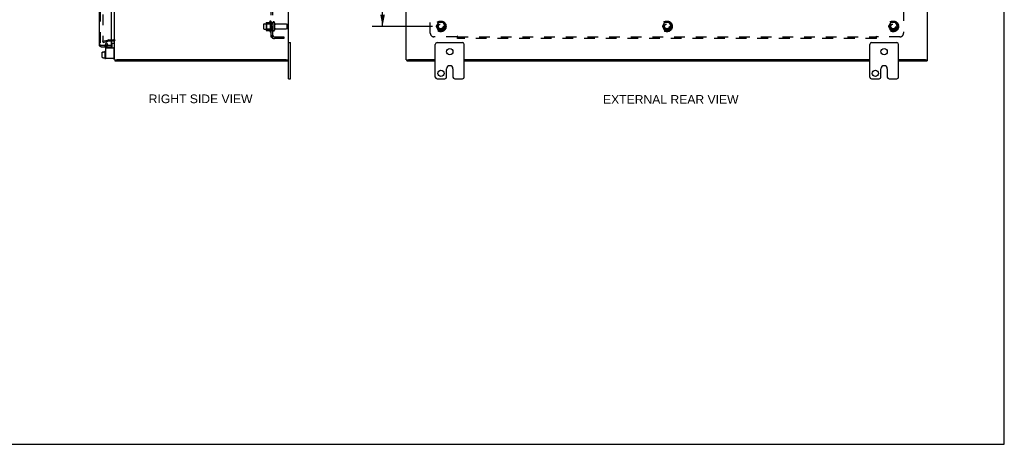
# Model space of a CAD drawing. Header units: inches. Extents: x 0 to 136, y 0 to 88.
# Tile 6 of 8: x 68 to 136, y 0 to 29. Entities that reach past the tile are written whole.
import ezdxf

# ---------------------------------------------------------------- set-up
doc = ezdxf.new("R2010")
doc.units = ezdxf.units.IN
doc.header["$LTSCALE"] = 7.48
doc.header["$MEASUREMENT"] = 0
doc.linetypes.add('HIDDEN', pattern=[0.2, 0.1, -0.1])
doc.layers.get('0').update_dxf_attribs({"linetype": 'CONTINUOUS'})
for name, color, linetype in [('DEFAULT_2', 8, 'HIDDEN'), ('DIMENSIONS', 7, 'CONTINUOUS'), ('DOOR_ASSEMBLY', 7, 'CONTINUOUS'), ('SUBPANEL', 7, 'CONTINUOUS')]:
    doc.layers.add(name, color=color, linetype=linetype)
doc.styles.get("Standard").update_dxf_attribs({"font": 'arial.ttf'})
doc.dimstyles.new('DIMSTYLE_1', dxfattribs={"dimtxt": 0.6, "dimasz": 0.8, "dimexe": 0.09, "dimexo": 0.07, "dimgap": 0.0375, "dimtad": 0, "dimtih": 1, "dimtoh": 1, "dimzin": 4, "dimdsep": 46, "dimtxsty": 'Standard', "dimblk": '_FILLED', "dimblk1": '_FILLED', "dimblk2": '_FILLED', "dimcen": 0.09, "dimadec": 3, "dimazin": 1, "dimtfac": 1, "dimtdec": 3, "dimtofl": 0, "dimtmove": 0, "dimatfit": 3, "dimldrblk": '_FILLED', "dimfxl": 0, "dimtolj": 1, "dimtzin": 4, "dimarcsym": 0})

# ---------------------------------------------------------------- blocks, each defined once
blk = doc.blocks.new('_FILLED')
at = {"color": 0, "linetype": 'ByBlock'}
blk.add_solid([(0, 0), (-1, 0.2), (-1, -0.2)], dxfattribs=at)
blk = doc.blocks.new('*D11')
at = {"layer": 'DIMENSIONS', "color": 2, "linetype": 'Continuous'}
for p, q in [((96.517, 60.134), (92.341, 60.134)), ((93.061, 60.134), (93.061, 45.109)), ((93.061, 28.884), (93.061, 43.909)), ((96.517, 28.884), (92.341, 28.884))]:
    blk.add_line(p, q, dxfattribs=at)
at = {"layer": 'DIMENSIONS', "color": 2, "linetype": 'Continuous', "xscale": 0.8, "yscale": 0.8, "zscale": 0.8}
for p, rotation in [((93.061, 60.134), 90), ((93.061, 28.884), 270)]:
    blk.add_blockref('_FILLED', p, dxfattribs=dict(at, rotation=rotation))
at = {"layer": 'DIMENSIONS', "color": 2, "linetype": 'Continuous', "insert": (93.061, 44.809), "char_height": 0.6, "width": 2.09665, "attachment_point": 2, "line_spacing_factor": 0.9}
blk.add_mtext('31.25', dxfattribs=at)

msp = doc.modelspace()

# ---------------------------------------------------------------- linework, layer by layer
at = {"color": 7, "linetype": 'Continuous'}
for p, q in [((136, 0), (136, 88)), ((74.371, 27.711), (74.371, 27.396)), ((74.381, 27.721), (74.518, 27.721)), ((86.558, 27.759), (86.693, 27.759)), ((86.693, 25.259), (86.693, 27.759)), ((96.702, 25.384), (96.702, 27.634)), ((96.827, 27.759), (98.577, 27.759)), ((98.702, 25.384), (98.702, 27.634)), ((126.702, 25.384), (126.702, 27.634)), ((126.827, 27.759), (128.577, 27.759)), ((128.702, 25.384), (128.702, 27.634)), ((73.706, 26.744), (73.706, 27.099)), ((73.716, 27.11), (73.774, 27.11)), ((73.716, 27.11), (73.774, 27.11)), ((73.716, 26.734), (73.774, 26.734)), ((73.716, 26.733), (73.774, 26.733)), ((73.774, 27.126), (73.881, 27.126)), ((73.774, 27.11), (73.774, 27.126)), ((73.774, 26.716), (73.774, 26.734)), ((73.774, 26.716), (73.881, 26.716)), ((73.881, 27.168), (73.881, 26.681)), ((73.891, 27.178), (73.911, 27.178)), ((73.891, 26.671), (73.911, 26.671)), ((74.478, 26.659), (74.465, 26.659)), ((74.558, 26.584), (74.703, 26.584)), ((74.578, 26.584), (74.578, 26.509)), ((86.403, 26.584), (86.558, 26.584)), ((86.528, 26.584), (86.528, 26.509)), ((94.702, 26.584), (94.852, 26.584)), ((94.727, 26.584), (94.727, 26.509)), ((130.552, 26.584), (130.702, 26.584)), ((130.677, 26.584), (130.677, 26.509)), ((97.483, 25.384), (97.483, 25.946)), ((97.921, 25.946), (97.921, 25.384)), ((127.483, 25.384), (127.483, 25.946)), ((127.921, 25.946), (127.921, 25.384)), ((86.558, 25.259), (86.693, 25.259)), ((96.827, 25.259), (97.358, 25.259)), ((98.046, 25.259), (98.577, 25.259)), ((126.827, 25.259), (127.358, 25.259)), ((128.046, 25.259), (128.577, 25.259)), ((0, 0), (136, 0))]:
    msp.add_line(p, q, dxfattribs=at)
at = {"color": 3, "linetype": 'Continuous'}
for p, q in [((86.558, 25.259), (86.558, 63.759)), ((94.702, 26.584), (94.702, 62.434)), ((130.702, 26.584), (130.702, 62.434)), ((74.558, 26.585), (74.558, 31.021)), ((74.31, 27.884), (74.488, 27.884)), ((73.921, 27.396), (74.465, 27.396)), ((73.921, 27.396), (73.921, 26.659)), ((74.525, 26.719), (74.525, 27.336)), ((74.465, 26.659), (73.921, 26.659)), ((86.403, 26.584), (74.713, 26.584)), ((96.702, 26.584), (94.857, 26.584)), ((126.702, 26.584), (98.702, 26.584)), ((130.547, 26.584), (128.702, 26.584)), ((74.578, 26.509), (86.528, 26.509)), ((94.727, 26.509), (96.702, 26.509)), ((98.702, 26.509), (126.702, 26.509)), ((128.702, 26.509), (130.677, 26.509))]:
    msp.add_line(p, q, dxfattribs=at)
at = {"color": 7, "linetype": 'Continuous'}
for centre in [(97.702, 27.134), (127.702, 27.134), (97.093, 25.634), (127.093, 25.634)]:
    msp.add_circle(centre, 0.219, dxfattribs=at)
at = {"color": 3, "linetype": 'Continuous'}
for centre, radius, start, end in [((74.488, 27.814), 0.07, 0, 90), ((74.465, 27.336), 0.06, 0, 90), ((74.465, 26.719), 0.06, 270, 360)]:
    msp.add_arc(centre, radius, start, end, dxfattribs=at)
at = {"color": 7, "linetype": 'Continuous'}
for centre, radius, start, end in [((74.381, 27.711), 0.01, 90, 180), ((74.518, 27.681), 0.04, 0, 90), ((96.827, 27.634), 0.125, 90, 180), ((98.577, 27.634), 0.125, 0, 90), ((126.827, 27.634), 0.125, 90, 180), ((128.577, 27.634), 0.125, 0, 90), ((73.891, 27.168), 0.01, 90, 180.00001), ((73.891, 26.681), 0.01, 179.99999, 270), ((73.911, 27.168), 0.01, 359.99999, 90), ((73.911, 26.681), 0.01, 270, 0.00001), ((74.478, 26.739), 0.08, 270, 360), ((97.702, 25.946), 0.219, 0, 180), ((127.702, 25.946), 0.219, 0, 180), ((96.827, 25.384), 0.125, 180, 270), ((97.358, 25.384), 0.125, 270.00009, 360), ((98.046, 25.384), 0.125, 180, 269.99991), ((98.577, 25.384), 0.125, 270, 360), ((126.827, 25.384), 0.125, 180, 270), ((127.358, 25.384), 0.125, 270.00009, 360), ((128.046, 25.384), 0.125, 180, 269.99991), ((128.577, 25.384), 0.125, 270, 360)]:
    msp.add_arc(centre, radius, start, end, dxfattribs=at)
for centre, major_axis, ratio, start_param, end_param in [((73.716, 27.099), (0, 0.0111), 0.898834, 6.283185, 7.853982), ((73.716, 27.098), (0, 0.0112), 0.889134, 0, 1.570796), ((73.716, 26.745), (0, 0.0114), 0.875492, 1.570796, 3.141593), ((73.716, 26.744), (0, 0.0113), 0.88616, 7.853982, 9.424778)]:
    msp.add_ellipse(centre, major_axis=major_axis, ratio=ratio, start_param=start_param, end_param=end_param, dxfattribs=at)
at = {"layer": 'DEFAULT_2', "color": 8, "linetype": 'HIDDEN'}
for p, q in [((73.746, 61.133), (73.746, 27.884)), ((84.858, 28.726), (84.858, 29.041)), ((84.888, 29.071), (85.483, 29.071)), ((84.888, 28.696), (85.483, 28.696)), ((85.022, 29.139), (85.022, 28.628)), ((85.042, 29.067), (85.022, 29.087)), ((85.042, 28.7), (85.022, 28.68)), ((85.033, 29.161), (85.26, 29.161)), ((85.033, 28.606), (85.26, 28.606)), ((85.338, 29.067), (85.042, 29.067)), ((85.042, 29.067), (85.042, 28.7)), ((85.338, 28.7), (85.042, 28.7)), ((85.288, 29.24), (85.288, 28.528)), ((85.338, 29.067), (85.358, 29.087)), ((85.338, 29.067), (85.338, 28.7)), ((85.338, 28.7), (85.358, 28.68)), ((85.358, 29.218), (85.358, 28.55)), ((85.483, 29.141), (85.483, 28.626)), ((85.593, 29.141), (85.593, 28.626)), ((85.656, 29.049), (86.453, 29.049)), ((85.656, 28.719), (86.453, 28.719)), ((86.483, 28.749), (86.483, 29.019)), ((96.914, 29.156), (96.759, 28.889)), ((96.759, 28.879), (96.914, 28.611)), ((97.231, 29.161), (96.923, 29.161)), ((97.231, 28.606), (96.923, 28.606)), ((97.395, 28.889), (97.24, 29.156)), ((97.24, 28.611), (97.395, 28.879)), ((112.539, 29.156), (112.384, 28.889)), ((112.384, 28.879), (112.539, 28.611)), ((112.856, 29.161), (112.548, 29.161)), ((112.856, 28.606), (112.548, 28.606)), ((113.02, 28.889), (112.865, 29.156)), ((112.865, 28.611), (113.02, 28.879)), ((128.164, 29.156), (128.009, 28.889)), ((128.009, 28.879), (128.164, 28.611)), ((128.481, 29.161), (128.173, 29.161)), ((128.481, 28.606), (128.173, 28.606)), ((128.645, 28.889), (128.49, 29.156)), ((128.49, 28.611), (128.645, 28.879)), ((73.746, 27.852), (74.13, 27.955)), ((73.765, 27.779), (74.149, 27.882)), ((74.16, 27.959), (74.488, 27.959)), ((74.16, 27.884), (74.31, 27.884)), ((73.765, 27.779), (73.746, 27.852)), ((73.921, 27.613), (73.921, 27.396)), ((73.935, 27.665), (73.976, 27.737)), ((74.066, 27.685), (73.976, 27.737)), ((74.066, 27.685), (74.025, 27.613)), ((74.025, 27.613), (74.025, 27.396))]:
    msp.add_line(p, q, dxfattribs=at)
for points in [[(73.746, 27.884), (73.746, 27.882), (73.746, 27.88), (73.746, 27.878), (73.747, 27.876), (73.748, 27.875)], [(73.765, 27.864), (73.764, 27.864), (73.762, 27.865), (73.76, 27.865), (73.758, 27.866), (73.756, 27.866), (73.755, 27.867), (73.753, 27.869), (73.752, 27.87), (73.75, 27.871), (73.749, 27.873), (73.748, 27.875)], [(73.77, 27.865), (73.768, 27.865), (73.766, 27.864), (73.765, 27.864)]]:
    msp.add_lwpolyline(points, dxfattribs=at)
for centre, radius in [((97.077, 28.884), 0.372), ((112.702, 28.884), 0.372), ((128.327, 28.884), 0.372), ((97.077, 28.884), 0.356), ((97.077, 28.884), 0.312), ((97.077, 28.884), 0.204), ((97.077, 28.884), 0.188), ((97.077, 28.884), 0.183), ((97.077, 28.884), 0.165), ((112.702, 28.884), 0.356), ((112.702, 28.884), 0.312), ((112.702, 28.884), 0.204), ((112.702, 28.884), 0.188), ((112.702, 28.884), 0.183), ((112.702, 28.884), 0.165), ((128.327, 28.884), 0.356), ((128.327, 28.884), 0.312), ((128.327, 28.884), 0.204), ((128.327, 28.884), 0.188), ((128.327, 28.884), 0.183), ((128.327, 28.884), 0.165)]:
    msp.add_circle(centre, radius, dxfattribs=at)
for centre, radius, start, end in [((85.32, 29.218), 0.0384, 0, 145.55034), ((84.888, 29.041), 0.03, 90, 180), ((84.888, 28.726), 0.03, 180, 270), ((85.163, 29.139), 0.141, 174.79195, 180), ((85.163, 28.628), 0.141, 180, 185.20805), ((85.033, 29.151), 0.01, 90, 174.80617), ((85.033, 28.616), 0.01, 185.19383, 270), ((85.242, 29.171), 0.01, 270, 336.03207), ((85.242, 28.596), 0.01, 23.96793, 90), ((85.888, 28.884), 0.698, 149.33687, 156.03207), ((85.888, 28.884), 0.698, 203.96793, 210.66313), ((85.538, 29.141), 0.055, 0, 180), ((85.538, 28.626), 0.055, 180, 360), ((85.656, 29.111), 0.0625, 180, 270), ((85.656, 28.656), 0.0625, 90, 180), ((86.453, 29.019), 0.03, 360, 90), ((86.453, 28.749), 0.03, 270, 0), ((96.768, 28.884), 0.01, 150.01268, 209.98829), ((96.923, 29.151), 0.01, 90.01235, 149.98915), ((96.923, 28.616), 0.01, 210.01204, 269.98872), ((97.231, 29.151), 0.01, 30.01204, 89.98872), ((97.231, 28.616), 0.01, 270.01235, 329.98915), ((97.386, 28.884), 0.01, 330.01268, 29.98829), ((112.393, 28.884), 0.01, 150.01268, 209.98829), ((112.548, 29.151), 0.01, 90.01235, 149.98915), ((112.548, 28.616), 0.01, 210.01204, 269.98872), ((112.856, 29.151), 0.01, 30.01204, 89.98872), ((112.856, 28.616), 0.01, 270.01235, 329.98915), ((113.011, 28.884), 0.01, 330.01268, 29.98829), ((128.018, 28.884), 0.01, 150.01268, 209.98829), ((128.173, 29.151), 0.01, 90.01235, 149.98915), ((128.173, 28.616), 0.01, 210.01204, 269.98872), ((128.481, 29.151), 0.01, 30.01204, 89.98872), ((128.481, 28.616), 0.01, 270.01235, 329.98915), ((128.636, 28.884), 0.01, 330.01268, 29.98829), ((74.16, 27.844), 0.115, 90, 105), ((74.16, 27.844), 0.04, 90, 105), ((74.488, 27.814), 0.145, 42.98581, 90), ((85.32, 28.55), 0.0384, 214.44966, 360), ((74.025, 27.613), 0.104, 150, 180)]:
    msp.add_arc(centre, radius, start, end, dxfattribs=at)
at = {"layer": 'DOOR_ASSEMBLY', "color": 3, "linetype": 'Continuous'}
for p, q in [((73.485, 61.395), (73.485, 27.622)), ((74.31, 30.887), (74.31, 27.568)), ((73.63, 27.477), (74.31, 27.477))]:
    msp.add_line(p, q, dxfattribs=at)
at = {"layer": 'DOOR_ASSEMBLY', "color": 8, "linetype": 'HIDDEN'}
for p, q in [((73.56, 61.395), (73.56, 27.622)), ((74.294, 27.552), (73.63, 27.552)), ((73.869, 27.552), (73.869, 27.477)), ((74.025, 27.552), (74.025, 27.477))]:
    msp.add_line(p, q, dxfattribs=at)
at = {"layer": 'DOOR_ASSEMBLY', "color": 7, "linetype": 'Continuous'}
for p, q in [((74.294, 27.552), (74.31, 27.552)), ((74.31, 27.552), (74.31, 27.477))]:
    msp.add_line(p, q, dxfattribs=at)
at = {"layer": 'DOOR_ASSEMBLY', "color": 3, "linetype": 'Continuous'}
for centre, radius, start, end in [((73.63, 27.622), 0.145, 180, 270), ((74.294, 27.568), 0.0156, 270, 360)]:
    msp.add_arc(centre, radius, start, end, dxfattribs=at)
at = {"layer": 'DOOR_ASSEMBLY', "color": 8, "linetype": 'HIDDEN'}
msp.add_arc((73.63, 27.622), 0.07, 180, 270, dxfattribs=at)
at = {"layer": 'SUBPANEL', "color": 8, "linetype": 'HIDDEN'}
for p, q in [((85.358, 28.165), (85.358, 60.852)), ((85.483, 28.165), (85.483, 60.852)), ((96.358, 28.415), (96.358, 30.005)), ((129.046, 30.005), (129.046, 28.415)), ((85.483, 29.134), (85.358, 29.134)), ((85.483, 28.634), (85.358, 28.634)), ((85.483, 28.165), (85.358, 28.165)), ((85.412, 28.126), (85.509, 28.206)), ((85.465, 28.177), (85.463, 28.176)), ((85.467, 28.177), (85.465, 28.177)), ((85.468, 28.178), (85.467, 28.177)), ((85.47, 28.179), (85.468, 28.178)), ((85.471, 28.179), (85.47, 28.179)), ((85.472, 28.18), (85.471, 28.179)), ((85.474, 28.181), (85.472, 28.18)), ((85.475, 28.181), (85.474, 28.181)), ((85.476, 28.182), (85.475, 28.181)), ((85.595, 28.165), (86.233, 28.165)), ((86.233, 28.04), (85.595, 28.04)), ((86.233, 28.165), (86.233, 28.04)), ((98.198, 28.165), (96.608, 28.165)), ((98.233, 28.04), (98.233, 28.206)), ((98.233, 28.165), (127.171, 28.165)), ((127.171, 28.04), (98.233, 28.04)), ((127.171, 28.04), (127.171, 28.206)), ((127.188, 28.146), (127.192, 28.151)), ((127.192, 28.151), (127.196, 28.154)), ((127.193, 28.185), (127.197, 28.178)), ((128.796, 28.165), (127.206, 28.165))]:
    msp.add_line(p, q, dxfattribs=at)
for points in [[(85.387, 28.142), (85.38, 28.145), (85.377, 28.146), (85.374, 28.148), (85.372, 28.149), (85.369, 28.151), (85.366, 28.152), (85.364, 28.154), (85.362, 28.156), (85.361, 28.157), (85.36, 28.159), (85.359, 28.161), (85.358, 28.162), (85.358, 28.164), (85.358, 28.165)], [(85.412, 28.126), (85.41, 28.128), (85.408, 28.13), (85.406, 28.132), (85.403, 28.134), (85.4, 28.136), (85.397, 28.137), (85.394, 28.139), (85.39, 28.141), (85.387, 28.142)], [(85.424, 28.165), (85.424, 28.165), (85.423, 28.165), (85.423, 28.165), (85.423, 28.165), (85.424, 28.165), (85.424, 28.165), (85.424, 28.165), (85.425, 28.165), (85.425, 28.165), (85.425, 28.165), (85.426, 28.165), (85.427, 28.165)], [(85.463, 28.176), (85.462, 28.175), (85.461, 28.175), (85.46, 28.175), (85.459, 28.174), (85.458, 28.174), (85.457, 28.174), (85.457, 28.174), (85.456, 28.173), (85.455, 28.173), (85.454, 28.173), (85.453, 28.172), (85.452, 28.172), (85.451, 28.172), (85.451, 28.171), (85.45, 28.171), (85.449, 28.171), (85.448, 28.171), (85.447, 28.17), (85.446, 28.17), (85.445, 28.17), (85.445, 28.17), (85.444, 28.169), (85.443, 28.169), (85.442, 28.169), (85.441, 28.169), (85.44, 28.168), (85.44, 28.168), (85.439, 28.168), (85.438, 28.168), (85.437, 28.168), (85.437, 28.167), (85.436, 28.167), (85.435, 28.167), (85.434, 28.167), (85.434, 28.167), (85.433, 28.167), (85.432, 28.166), (85.431, 28.166), (85.431, 28.166), (85.43, 28.166), (85.429, 28.166), (85.429, 28.166), (85.428, 28.166), (85.427, 28.165), (85.427, 28.165), (85.426, 28.165), (85.425, 28.165), (85.425, 28.165), (85.424, 28.165), (85.424, 28.165), (85.424, 28.165), (85.424, 28.165)], [(85.487, 28.188), (85.487, 28.188), (85.487, 28.188), (85.487, 28.188), (85.487, 28.188), (85.487, 28.188), (85.486, 28.188), (85.486, 28.187), (85.486, 28.187), (85.485, 28.187), (85.485, 28.187), (85.484, 28.186), (85.484, 28.186), (85.483, 28.186), (85.483, 28.185), (85.482, 28.185), (85.482, 28.185), (85.481, 28.185), (85.481, 28.184), (85.48, 28.184), (85.48, 28.184), (85.479, 28.183), (85.478, 28.183), (85.478, 28.183), (85.477, 28.182), (85.476, 28.182)], [(85.501, 28.192), (85.498, 28.189), (85.496, 28.187), (85.494, 28.185), (85.492, 28.183), (85.491, 28.181), (85.489, 28.178), (85.487, 28.176), (85.486, 28.174), (85.485, 28.172), (85.484, 28.17), (85.483, 28.168), (85.483, 28.166), (85.483, 28.165)], [(85.484, 28.185), (85.484, 28.186), (85.484, 28.186), (85.485, 28.186), (85.485, 28.187), (85.486, 28.187), (85.486, 28.187), (85.486, 28.187), (85.487, 28.188), (85.487, 28.188), (85.487, 28.188)], [(85.509, 28.206), (85.509, 28.205), (85.509, 28.205), (85.509, 28.204), (85.509, 28.203), (85.509, 28.202), (85.508, 28.201), (85.507, 28.2), (85.506, 28.199), (85.505, 28.197), (85.504, 28.196), (85.503, 28.194), (85.501, 28.192)], [(98.207, 28.178), (98.206, 28.176), (98.205, 28.174), (98.203, 28.172), (98.202, 28.17), (98.2, 28.168), (98.199, 28.166), (98.198, 28.165)], [(98.213, 28.149), (98.21, 28.152), (98.209, 28.154), (98.207, 28.156), (98.205, 28.157), (98.203, 28.159), (98.202, 28.161), (98.2, 28.162), (98.199, 28.164), (98.198, 28.165)], [(98.233, 28.206), (98.232, 28.205), (98.23, 28.205), (98.229, 28.204), (98.227, 28.203), (98.226, 28.202), (98.224, 28.201), (98.223, 28.2), (98.222, 28.199), (98.22, 28.197), (98.219, 28.196), (98.217, 28.194), (98.216, 28.192), (98.215, 28.191), (98.214, 28.189), (98.212, 28.187), (98.211, 28.185), (98.207, 28.178)], [(98.233, 28.126), (98.232, 28.128), (98.23, 28.13), (98.229, 28.132), (98.228, 28.134), (98.226, 28.136), (98.225, 28.137), (98.223, 28.139), (98.222, 28.141), (98.221, 28.142), (98.219, 28.143), (98.218, 28.145), (98.216, 28.146), (98.213, 28.149)], [(127.171, 28.206), (127.172, 28.205), (127.174, 28.205), (127.175, 28.204), (127.177, 28.203), (127.178, 28.202), (127.18, 28.201), (127.181, 28.2), (127.183, 28.199), (127.184, 28.197), (127.185, 28.196), (127.187, 28.194), (127.188, 28.192), (127.189, 28.191), (127.19, 28.189), (127.192, 28.187), (127.193, 28.185)], [(127.171, 28.126), (127.172, 28.128), (127.174, 28.13), (127.175, 28.132), (127.176, 28.134), (127.178, 28.136), (127.179, 28.137), (127.181, 28.139), (127.182, 28.141), (127.184, 28.142), (127.185, 28.143), (127.186, 28.145), (127.188, 28.146)], [(127.196, 28.154), (127.197, 28.156), (127.199, 28.157), (127.201, 28.159), (127.202, 28.161), (127.204, 28.162), (127.205, 28.164), (127.206, 28.165)], [(127.197, 28.178), (127.198, 28.176), (127.2, 28.174), (127.201, 28.172), (127.202, 28.17), (127.204, 28.168), (127.205, 28.166), (127.206, 28.165)]]:
    msp.add_lwpolyline(points, dxfattribs=at)
for centre in [(97.077, 28.884), (112.702, 28.884), (128.327, 28.884)]:
    msp.add_circle(centre, 0.25, dxfattribs=at)
for centre, radius, start, end in [((85.595, 28.277), 0.237, 180, 270), ((85.595, 28.277), 0.112, 180, 270), ((96.608, 28.415), 0.25, 180, 270), ((128.796, 28.415), 0.25, 270, 360)]:
    msp.add_arc(centre, radius, start, end, dxfattribs=at)

# ---------------------------------------------------------------- texts
at = {"layer": 'DIMENSIONS', "color": 2, "linetype": 'Continuous', "char_height": 0.6, "attachment_point": 2, "line_spacing_factor": 0.9}
for s, insert, width in [('RIGHT SIDE VIEW', (80.495, 24.178), 7.15539), ('EXTERNAL REAR VIEW', (112.966, 24.136), 9.34126)]:
    msp.add_mtext(s, dxfattribs=dict(at, insert=insert, width=width))

# ---------------------------------------------------------------- dimensions: what is measured, and where the dimension line sits
at = {"layer": 'DIMENSIONS', "color": 2, "linetype": 'Continuous'}
dim = msp.add_linear_dim(base=(93.061, 28.884), p1=(96.587, 60.134), p2=(96.587, 28.884), angle=270, dimstyle='DIMSTYLE_1', dxfattribs=at)
dim.commit()
dim.dimension.update_dxf_attribs({"geometry": '*D11', "text_midpoint": (93.062, 44.505), "dimtype": 160})

doc.saveas('drawing.dxf')
